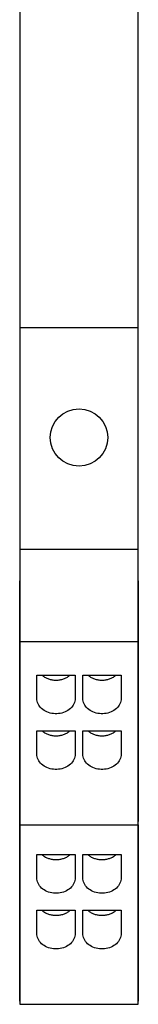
# Model space of a CAD drawing. Extents: x -0.12 to 0.12, y -1.95 to 2.11.
# Tile 1 of 2: x -0.12 to 0.12, y -1.95 to 0.08. Entities that reach past the tile are written whole.
import ezdxf

# ---------------------------------------------------------------- set-up
doc = ezdxf.new("R2010")
doc.units = 0
doc.header["$MEASUREMENT"] = 0
doc.layers.add('TRMODEL1', color=7, linetype='CONTINUOUS')

msp = doc.modelspace()

# ---------------------------------------------------------------- linework, layer by layer
at = {"layer": 'TRMODEL1', "color": 7, "linetype": 'CONTINUOUS'}
for p, q in [((-0.122047, 0.480315), (-0.122047, -0.555118)), ((0.122047, -0.555118), (0.122047, 0.480315)), ((-0.122047, -0.555118), (-0.122047, -1.011811)), ((-0.122047, -0.555118), (0.122047, -0.555118)), ((0.122047, -1.011811), (0.122047, -0.555118)), ((-0.122047, -1.011811), (-0.122047, -1.076864)), ((-0.122047, -1.011811), (0.122047, -1.011811)), ((0.122047, -1.076864), (0.122047, -1.011811)), ((-0.122047, -1.534252), (-0.122047, -1.076864)), ((-0.122008, -1.076864), (-0.122008, -1.202023)), ((0.122008, -1.202023), (0.122008, -1.076864)), ((0.122047, -1.076864), (0.122047, -1.534252)), ((-0.122008, -1.202023), (-0.122008, -1.550069)), ((-0.122008, -1.202023), (0.122008, -1.202023)), ((0.122008, -1.550069), (0.122008, -1.202023)), ((-0.086614, -1.318918), (-0.086614, -1.271141)), ((-0.086614, -1.271141), (-0.007874, -1.271141)), ((-0.076291, -1.271123), (-0.074998, -1.272213)), ((-0.074998, -1.272213), (-0.073644, -1.273252)), ((-0.073644, -1.273252), (-0.07223, -1.274238)), ((-0.07223, -1.274238), (-0.070759, -1.275168)), ((-0.070759, -1.275168), (-0.069236, -1.276041)), ((-0.069236, -1.276041), (-0.067664, -1.276855)), ((-0.067664, -1.276855), (-0.066045, -1.277607)), ((-0.028443, -1.277607), (-0.026824, -1.276855)), ((-0.026824, -1.276855), (-0.025252, -1.276041)), ((-0.025252, -1.276041), (-0.023729, -1.275168)), ((-0.023729, -1.275168), (-0.022259, -1.274238)), ((-0.022259, -1.274238), (-0.020845, -1.273252)), ((-0.020845, -1.273252), (-0.01949, -1.272213)), ((-0.01949, -1.272213), (-0.018198, -1.271123)), ((-0.007874, -1.271141), (-0.007874, -1.318918)), ((0.007874, -1.318918), (0.007874, -1.271141)), ((0.007874, -1.271141), (0.086614, -1.271141)), ((0.018198, -1.271123), (0.01949, -1.272213)), ((0.01949, -1.272213), (0.020845, -1.273252)), ((0.020845, -1.273252), (0.022259, -1.274238)), ((0.022259, -1.274238), (0.023729, -1.275168)), ((0.023729, -1.275168), (0.025252, -1.276041)), ((0.025252, -1.276041), (0.026824, -1.276855)), ((0.026824, -1.276855), (0.028443, -1.277607)), ((0.066045, -1.277607), (0.067664, -1.276855)), ((0.067664, -1.276855), (0.069236, -1.276041)), ((0.069236, -1.276041), (0.070759, -1.275168)), ((0.070759, -1.275168), (0.07223, -1.274238)), ((0.07223, -1.274238), (0.073644, -1.273252)), ((0.073644, -1.273252), (0.074998, -1.272213)), ((0.074998, -1.272213), (0.076291, -1.271123)), ((0.086614, -1.271141), (0.086614, -1.318918)), ((-0.066045, -1.277607), (-0.064385, -1.278297)), ((-0.064385, -1.278297), (-0.062686, -1.278922)), ((-0.062686, -1.278922), (-0.060952, -1.279481)), ((-0.060952, -1.279481), (-0.059187, -1.279973)), ((-0.059187, -1.279973), (-0.057395, -1.280397)), ((-0.057395, -1.280397), (-0.055581, -1.280751)), ((-0.055581, -1.280751), (-0.053748, -1.281036)), ((-0.053748, -1.281036), (-0.0519, -1.28125)), ((-0.0519, -1.28125), (-0.050042, -1.281393)), ((-0.050042, -1.281393), (-0.048177, -1.281465)), ((-0.048177, -1.281465), (-0.046311, -1.281465)), ((-0.046311, -1.281465), (-0.044446, -1.281393)), ((-0.044446, -1.281393), (-0.042588, -1.28125)), ((-0.042588, -1.28125), (-0.04074, -1.281036)), ((-0.04074, -1.281036), (-0.038907, -1.280751)), ((-0.038907, -1.280751), (-0.037093, -1.280397)), ((-0.037093, -1.280397), (-0.035301, -1.279973)), ((-0.035301, -1.279973), (-0.033537, -1.279481)), ((-0.033537, -1.279481), (-0.031803, -1.278922)), ((-0.031803, -1.278922), (-0.030103, -1.278297)), ((-0.030103, -1.278297), (-0.028443, -1.277607)), ((0.028443, -1.277607), (0.030103, -1.278297)), ((0.030103, -1.278297), (0.031803, -1.278922)), ((0.031803, -1.278922), (0.033537, -1.279481)), ((0.033537, -1.279481), (0.035301, -1.279973)), ((0.035301, -1.279973), (0.037093, -1.280397)), ((0.037093, -1.280397), (0.038907, -1.280751)), ((0.038907, -1.280751), (0.04074, -1.281036)), ((0.04074, -1.281036), (0.042588, -1.28125)), ((0.042588, -1.28125), (0.044446, -1.281393)), ((0.044446, -1.281393), (0.046311, -1.281465)), ((0.046311, -1.281465), (0.048177, -1.281465)), ((0.048177, -1.281465), (0.050042, -1.281393)), ((0.050042, -1.281393), (0.0519, -1.28125)), ((0.0519, -1.28125), (0.053748, -1.281036)), ((0.053748, -1.281036), (0.055581, -1.280751)), ((0.055581, -1.280751), (0.057395, -1.280397)), ((0.057395, -1.280397), (0.059187, -1.279973)), ((0.059187, -1.279973), (0.060952, -1.279481)), ((0.060952, -1.279481), (0.062686, -1.278922)), ((0.062686, -1.278922), (0.064385, -1.278297)), ((0.064385, -1.278297), (0.066045, -1.277607)), ((-0.086456, -1.321773), (-0.086614, -1.318918)), ((-0.085981, -1.324605), (-0.086456, -1.321773)), ((-0.085195, -1.327391), (-0.085981, -1.324605)), ((-0.084104, -1.330109), (-0.085195, -1.327391)), ((-0.082715, -1.332737), (-0.084104, -1.330109)), ((-0.081041, -1.335254), (-0.082715, -1.332737)), ((-0.079095, -1.337639), (-0.081041, -1.335254)), ((-0.076893, -1.339874), (-0.079095, -1.337639)), ((-0.015393, -1.337639), (-0.017596, -1.339874)), ((-0.013447, -1.335254), (-0.015393, -1.337639)), ((-0.011773, -1.332737), (-0.013447, -1.335254)), ((-0.010384, -1.330109), (-0.011773, -1.332737)), ((-0.009293, -1.327391), (-0.010384, -1.330109)), ((-0.008507, -1.324605), (-0.009293, -1.327391)), ((-0.008033, -1.321773), (-0.008507, -1.324605)), ((-0.007874, -1.318918), (-0.008033, -1.321773)), ((0.008033, -1.321773), (0.007874, -1.318918)), ((0.008507, -1.324605), (0.008033, -1.321773)), ((0.009293, -1.327391), (0.008507, -1.324605)), ((0.010384, -1.330109), (0.009293, -1.327391)), ((0.011773, -1.332737), (0.010384, -1.330109)), ((0.013447, -1.335254), (0.011773, -1.332737)), ((0.015393, -1.337639), (0.013447, -1.335254)), ((0.017596, -1.339874), (0.015393, -1.337639)), ((0.079095, -1.337639), (0.076893, -1.339874)), ((0.081041, -1.335254), (0.079095, -1.337639)), ((0.082715, -1.332737), (0.081041, -1.335254)), ((0.084104, -1.330109), (0.082715, -1.332737)), ((0.085195, -1.327391), (0.084104, -1.330109)), ((0.085981, -1.324605), (0.085195, -1.327391)), ((0.086456, -1.321773), (0.085981, -1.324605)), ((0.086614, -1.318918), (0.086456, -1.321773)), ((-0.074451, -1.34194), (-0.076893, -1.339874)), ((-0.071791, -1.34382), (-0.074451, -1.34194)), ((-0.068933, -1.3455), (-0.071791, -1.34382)), ((-0.0659, -1.346966), (-0.068933, -1.3455)), ((-0.062718, -1.348206), (-0.0659, -1.346966)), ((-0.05941, -1.34921), (-0.062718, -1.348206)), ((-0.056005, -1.34997), (-0.05941, -1.34921)), ((-0.052529, -1.350481), (-0.056005, -1.34997)), ((-0.04901, -1.350737), (-0.052529, -1.350481)), ((-0.045478, -1.350737), (-0.04901, -1.350737)), ((-0.041959, -1.350481), (-0.045478, -1.350737)), ((-0.038483, -1.34997), (-0.041959, -1.350481)), ((-0.035078, -1.34921), (-0.038483, -1.34997)), ((-0.031771, -1.348206), (-0.035078, -1.34921)), ((-0.028588, -1.346966), (-0.031771, -1.348206)), ((-0.025555, -1.3455), (-0.028588, -1.346966)), ((-0.022697, -1.34382), (-0.025555, -1.3455)), ((-0.020037, -1.34194), (-0.022697, -1.34382)), ((-0.017596, -1.339874), (-0.020037, -1.34194)), ((0.020037, -1.34194), (0.017596, -1.339874)), ((0.022697, -1.34382), (0.020037, -1.34194)), ((0.025555, -1.3455), (0.022697, -1.34382)), ((0.028588, -1.346966), (0.025555, -1.3455)), ((0.031771, -1.348206), (0.028588, -1.346966)), ((0.035078, -1.34921), (0.031771, -1.348206)), ((0.038483, -1.34997), (0.035078, -1.34921)), ((0.041959, -1.350481), (0.038483, -1.34997)), ((0.045478, -1.350737), (0.041959, -1.350481)), ((0.04901, -1.350737), (0.045478, -1.350737)), ((0.052529, -1.350481), (0.04901, -1.350737)), ((0.056005, -1.34997), (0.052529, -1.350481)), ((0.05941, -1.34921), (0.056005, -1.34997)), ((0.062718, -1.348206), (0.05941, -1.34921)), ((0.0659, -1.346966), (0.062718, -1.348206)), ((0.068933, -1.3455), (0.0659, -1.346966)), ((0.071791, -1.34382), (0.068933, -1.3455)), ((0.074451, -1.34194), (0.071791, -1.34382)), ((0.076893, -1.339874), (0.074451, -1.34194)), ((-0.086614, -1.433582), (-0.086614, -1.385805)), ((-0.086614, -1.385805), (-0.007874, -1.385805)), ((-0.07629, -1.385787), (-0.074998, -1.386877)), ((-0.074998, -1.386877), (-0.073643, -1.387916)), ((-0.073643, -1.387916), (-0.072229, -1.388902)), ((-0.072229, -1.388902), (-0.070759, -1.389832)), ((-0.070759, -1.389832), (-0.069236, -1.390705)), ((-0.069236, -1.390705), (-0.067664, -1.391519)), ((-0.067664, -1.391519), (-0.066045, -1.392271)), ((-0.066045, -1.392271), (-0.064385, -1.39296)), ((-0.064385, -1.39296), (-0.062685, -1.393585)), ((-0.062685, -1.393585), (-0.060952, -1.394145)), ((-0.060952, -1.394145), (-0.059187, -1.394637)), ((-0.059187, -1.394637), (-0.057395, -1.395061)), ((-0.057395, -1.395061), (-0.055581, -1.395415)), ((-0.055581, -1.395415), (-0.053748, -1.3957)), ((-0.053748, -1.3957), (-0.0519, -1.395914)), ((-0.0519, -1.395914), (-0.050042, -1.396057)), ((-0.050042, -1.396057), (-0.048177, -1.396129)), ((-0.048177, -1.396129), (-0.046311, -1.396129)), ((-0.046311, -1.396129), (-0.044446, -1.396057)), ((-0.044446, -1.396057), (-0.042588, -1.395914)), ((-0.042588, -1.395914), (-0.04074, -1.3957)), ((-0.04074, -1.3957), (-0.038907, -1.395415)), ((-0.038907, -1.395415), (-0.037093, -1.395061)), ((-0.037093, -1.395061), (-0.035301, -1.394637)), ((-0.035301, -1.394637), (-0.033537, -1.394145)), ((-0.033537, -1.394145), (-0.031803, -1.393585)), ((-0.031803, -1.393585), (-0.030104, -1.39296)), ((-0.030104, -1.39296), (-0.028443, -1.392271)), ((-0.028443, -1.392271), (-0.026825, -1.391519)), ((-0.026825, -1.391519), (-0.025252, -1.390705)), ((-0.025252, -1.390705), (-0.023729, -1.389832)), ((-0.023729, -1.389832), (-0.022259, -1.388902)), ((-0.022259, -1.388902), (-0.020845, -1.387916)), ((-0.020845, -1.387916), (-0.01949, -1.386877)), ((-0.01949, -1.386877), (-0.018198, -1.385787)), ((-0.007874, -1.385805), (-0.007874, -1.433582)), ((0.007874, -1.433582), (0.007874, -1.385805)), ((0.007874, -1.385805), (0.086614, -1.385805)), ((0.018198, -1.385787), (0.01949, -1.386877)), ((0.01949, -1.386877), (0.020845, -1.387916)), ((0.020845, -1.387916), (0.022259, -1.388902)), ((0.022259, -1.388902), (0.023729, -1.389832)), ((0.023729, -1.389832), (0.025252, -1.390705)), ((0.025252, -1.390705), (0.026825, -1.391519)), ((0.026825, -1.391519), (0.028443, -1.392271)), ((0.028443, -1.392271), (0.030104, -1.39296)), ((0.030104, -1.39296), (0.031803, -1.393585)), ((0.031803, -1.393585), (0.033537, -1.394145)), ((0.033537, -1.394145), (0.035301, -1.394637)), ((0.035301, -1.394637), (0.037093, -1.395061)), ((0.037093, -1.395061), (0.038907, -1.395415)), ((0.038907, -1.395415), (0.04074, -1.3957)), ((0.04074, -1.3957), (0.042588, -1.395914)), ((0.042588, -1.395914), (0.044446, -1.396057)), ((0.044446, -1.396057), (0.046311, -1.396129)), ((0.046311, -1.396129), (0.048177, -1.396129)), ((0.048177, -1.396129), (0.050042, -1.396057)), ((0.050042, -1.396057), (0.0519, -1.395914)), ((0.0519, -1.395914), (0.053748, -1.3957)), ((0.053748, -1.3957), (0.055581, -1.395415)), ((0.055581, -1.395415), (0.057395, -1.395061)), ((0.057395, -1.395061), (0.059187, -1.394637)), ((0.059187, -1.394637), (0.060952, -1.394145)), ((0.060952, -1.394145), (0.062685, -1.393585)), ((0.062685, -1.393585), (0.064385, -1.39296)), ((0.064385, -1.39296), (0.066045, -1.392271)), ((0.066045, -1.392271), (0.067664, -1.391519)), ((0.067664, -1.391519), (0.069236, -1.390705)), ((0.069236, -1.390705), (0.070759, -1.389832)), ((0.070759, -1.389832), (0.072229, -1.388902)), ((0.072229, -1.388902), (0.073643, -1.387916)), ((0.073643, -1.387916), (0.074998, -1.386877)), ((0.074998, -1.386877), (0.07629, -1.385787)), ((0.086614, -1.385805), (0.086614, -1.433582)), ((-0.086456, -1.436437), (-0.086614, -1.433582)), ((-0.085981, -1.439269), (-0.086456, -1.436437)), ((-0.085195, -1.442055), (-0.085981, -1.439269)), ((-0.008507, -1.439269), (-0.009293, -1.442055)), ((-0.008033, -1.436437), (-0.008507, -1.439269)), ((-0.007874, -1.433582), (-0.008033, -1.436437)), ((0.008033, -1.436437), (0.007874, -1.433582)), ((0.008507, -1.439269), (0.008033, -1.436437)), ((0.009293, -1.442055), (0.008507, -1.439269)), ((0.085981, -1.439269), (0.085195, -1.442055)), ((0.086456, -1.436437), (0.085981, -1.439269)), ((0.086614, -1.433582), (0.086456, -1.436437)), ((-0.084104, -1.444773), (-0.085195, -1.442055)), ((-0.082715, -1.447401), (-0.084104, -1.444773)), ((-0.081041, -1.449918), (-0.082715, -1.447401)), ((-0.079095, -1.452303), (-0.081041, -1.449918)), ((-0.076893, -1.454538), (-0.079095, -1.452303)), ((-0.074451, -1.456604), (-0.076893, -1.454538)), ((-0.071791, -1.458484), (-0.074451, -1.456604)), ((-0.068933, -1.460164), (-0.071791, -1.458484)), ((-0.022697, -1.458484), (-0.025555, -1.460164)), ((-0.020037, -1.456604), (-0.022697, -1.458484)), ((-0.017596, -1.454538), (-0.020037, -1.456604)), ((-0.015393, -1.452303), (-0.017596, -1.454538)), ((-0.013447, -1.449918), (-0.015393, -1.452303)), ((-0.011773, -1.447401), (-0.013447, -1.449918)), ((-0.010384, -1.444773), (-0.011773, -1.447401)), ((-0.009293, -1.442055), (-0.010384, -1.444773)), ((0.010384, -1.444773), (0.009293, -1.442055)), ((0.011773, -1.447401), (0.010384, -1.444773)), ((0.013447, -1.449918), (0.011773, -1.447401)), ((0.015393, -1.452303), (0.013447, -1.449918)), ((0.017596, -1.454538), (0.015393, -1.452303)), ((0.020037, -1.456604), (0.017596, -1.454538)), ((0.022697, -1.458484), (0.020037, -1.456604)), ((0.025555, -1.460164), (0.022697, -1.458484)), ((0.071791, -1.458484), (0.068933, -1.460164)), ((0.074451, -1.456604), (0.071791, -1.458484)), ((0.076893, -1.454538), (0.074451, -1.456604)), ((0.079095, -1.452303), (0.076893, -1.454538)), ((0.081041, -1.449918), (0.079095, -1.452303)), ((0.082715, -1.447401), (0.081041, -1.449918)), ((0.084104, -1.444773), (0.082715, -1.447401)), ((0.085195, -1.442055), (0.084104, -1.444773)), ((-0.0659, -1.46163), (-0.068933, -1.460164)), ((-0.062718, -1.46287), (-0.0659, -1.46163)), ((-0.05941, -1.463874), (-0.062718, -1.46287)), ((-0.056005, -1.464634), (-0.05941, -1.463874)), ((-0.052529, -1.465145), (-0.056005, -1.464634)), ((-0.04901, -1.465401), (-0.052529, -1.465145)), ((-0.045478, -1.465401), (-0.04901, -1.465401)), ((-0.041959, -1.465145), (-0.045478, -1.465401)), ((-0.038483, -1.464634), (-0.041959, -1.465145)), ((-0.035078, -1.463874), (-0.038483, -1.464634)), ((-0.031771, -1.46287), (-0.035078, -1.463874)), ((-0.028588, -1.46163), (-0.031771, -1.46287)), ((-0.025555, -1.460164), (-0.028588, -1.46163)), ((0.028588, -1.46163), (0.025555, -1.460164)), ((0.031771, -1.46287), (0.028588, -1.46163)), ((0.035078, -1.463874), (0.031771, -1.46287)), ((0.038483, -1.464634), (0.035078, -1.463874)), ((0.041959, -1.465145), (0.038483, -1.464634)), ((0.045478, -1.465401), (0.041959, -1.465145)), ((0.04901, -1.465401), (0.045478, -1.465401)), ((0.052529, -1.465145), (0.04901, -1.465401)), ((0.056005, -1.464634), (0.052529, -1.465145)), ((0.05941, -1.463874), (0.056005, -1.464634)), ((0.062718, -1.46287), (0.05941, -1.463874)), ((0.0659, -1.46163), (0.062718, -1.46287)), ((0.068933, -1.460164), (0.0659, -1.46163)), ((-0.122047, -1.534252), (-0.122008, -1.534252)), ((-0.122047, -1.572429), (-0.122047, -1.534252)), ((-0.122047, -1.904331), (-0.122047, -1.534252)), ((0.122008, -1.534252), (0.122047, -1.534252)), ((0.122047, -1.534252), (0.122047, -1.572429)), ((0.122047, -1.587632), (0.122047, -1.534252)), ((-0.122008, -1.550069), (-0.122008, -1.572429)), ((0.122008, -1.572429), (0.122008, -1.550069)), ((-0.122047, -1.572429), (-0.122047, -1.579334)), ((-0.122047, -1.579334), (0.122047, -1.579334)), ((-0.122008, -1.579334), (-0.122008, -1.919846)), ((0.122008, -1.919846), (0.122008, -1.579334)), ((0.122047, -1.579334), (0.122047, -1.572429)), ((0.122047, -1.579334), (0.122047, -1.904331)), ((0.122047, -1.740904), (0.122047, -1.587632)), ((-0.086614, -1.688668), (-0.086614, -1.640891)), ((-0.086614, -1.640891), (-0.007874, -1.640891)), ((-0.076216, -1.640874), (-0.074925, -1.641957)), ((-0.074925, -1.641957), (-0.073571, -1.64299)), ((-0.020917, -1.64299), (-0.019564, -1.641957)), ((-0.019564, -1.641957), (-0.018272, -1.640874)), ((-0.007874, -1.640891), (-0.007874, -1.688668)), ((0.007874, -1.688668), (0.007874, -1.640891)), ((0.007874, -1.640891), (0.086614, -1.640891)), ((0.018272, -1.640874), (0.019564, -1.641957)), ((0.019564, -1.641957), (0.020917, -1.64299)), ((0.073571, -1.64299), (0.074925, -1.641957)), ((0.074925, -1.641957), (0.076216, -1.640874)), ((0.086614, -1.640891), (0.086614, -1.688668)), ((-0.073571, -1.64299), (-0.072159, -1.643969)), ((-0.072159, -1.643969), (-0.070691, -1.644894)), ((-0.070691, -1.644894), (-0.069171, -1.645761)), ((-0.069171, -1.645761), (-0.067602, -1.64657)), ((-0.067602, -1.64657), (-0.065987, -1.647318)), ((-0.065987, -1.647318), (-0.064331, -1.648003)), ((-0.064331, -1.648003), (-0.062636, -1.648624)), ((-0.062636, -1.648624), (-0.060907, -1.649179)), ((-0.060907, -1.649179), (-0.059148, -1.649668)), ((-0.059148, -1.649668), (-0.057362, -1.650089)), ((-0.057362, -1.650089), (-0.055553, -1.650441)), ((-0.055553, -1.650441), (-0.053726, -1.650724)), ((-0.053726, -1.650724), (-0.051884, -1.650937)), ((-0.051884, -1.650937), (-0.050032, -1.651079)), ((-0.050032, -1.651079), (-0.048174, -1.65115)), ((-0.048174, -1.65115), (-0.046314, -1.65115)), ((-0.046314, -1.65115), (-0.044456, -1.651079)), ((-0.044456, -1.651079), (-0.042604, -1.650937)), ((-0.042604, -1.650937), (-0.040762, -1.650724)), ((-0.040762, -1.650724), (-0.038935, -1.650441)), ((-0.038935, -1.650441), (-0.037126, -1.650089)), ((-0.037126, -1.650089), (-0.03534, -1.649668)), ((-0.03534, -1.649668), (-0.033581, -1.649179)), ((-0.033581, -1.649179), (-0.031852, -1.648624)), ((-0.031852, -1.648624), (-0.030157, -1.648003)), ((-0.030157, -1.648003), (-0.028501, -1.647318)), ((-0.028501, -1.647318), (-0.026886, -1.64657)), ((-0.026886, -1.64657), (-0.025317, -1.645761)), ((-0.025317, -1.645761), (-0.023797, -1.644894)), ((-0.023797, -1.644894), (-0.022329, -1.643969)), ((-0.022329, -1.643969), (-0.020917, -1.64299)), ((0.020917, -1.64299), (0.022329, -1.643969)), ((0.022329, -1.643969), (0.023797, -1.644894)), ((0.023797, -1.644894), (0.025317, -1.645761)), ((0.025317, -1.645761), (0.026886, -1.64657)), ((0.026886, -1.64657), (0.028501, -1.647318)), ((0.028501, -1.647318), (0.030157, -1.648003)), ((0.030157, -1.648003), (0.031852, -1.648624)), ((0.031852, -1.648624), (0.033581, -1.649179)), ((0.033581, -1.649179), (0.03534, -1.649668)), ((0.03534, -1.649668), (0.037126, -1.650089)), ((0.037126, -1.650089), (0.038935, -1.650441)), ((0.038935, -1.650441), (0.040762, -1.650724)), ((0.040762, -1.650724), (0.042604, -1.650937)), ((0.042604, -1.650937), (0.044456, -1.651079)), ((0.044456, -1.651079), (0.046314, -1.65115)), ((0.046314, -1.65115), (0.048174, -1.65115)), ((0.048174, -1.65115), (0.050032, -1.651079)), ((0.050032, -1.651079), (0.051884, -1.650937)), ((0.051884, -1.650937), (0.053726, -1.650724)), ((0.053726, -1.650724), (0.055553, -1.650441)), ((0.055553, -1.650441), (0.057362, -1.650089)), ((0.057362, -1.650089), (0.059148, -1.649668)), ((0.059148, -1.649668), (0.060907, -1.649179)), ((0.060907, -1.649179), (0.062636, -1.648624)), ((0.062636, -1.648624), (0.064331, -1.648003)), ((0.064331, -1.648003), (0.065987, -1.647318)), ((0.065987, -1.647318), (0.067602, -1.64657)), ((0.067602, -1.64657), (0.069171, -1.645761)), ((0.069171, -1.645761), (0.070691, -1.644894)), ((0.070691, -1.644894), (0.072159, -1.643969)), ((0.072159, -1.643969), (0.073571, -1.64299)), ((-0.086456, -1.691523), (-0.086614, -1.688668)), ((-0.085981, -1.694355), (-0.086456, -1.691523)), ((-0.085195, -1.697141), (-0.085981, -1.694355)), ((-0.084104, -1.699859), (-0.085195, -1.697141)), ((-0.082715, -1.702487), (-0.084104, -1.699859)), ((-0.081041, -1.705004), (-0.082715, -1.702487)), ((-0.011773, -1.702487), (-0.013447, -1.705004)), ((-0.010384, -1.699859), (-0.011773, -1.702487)), ((-0.009293, -1.697141), (-0.010384, -1.699859)), ((-0.008507, -1.694355), (-0.009293, -1.697141)), ((-0.008033, -1.691523), (-0.008507, -1.694355)), ((-0.007874, -1.688668), (-0.008033, -1.691523)), ((0.008033, -1.691523), (0.007874, -1.688668)), ((0.008507, -1.694355), (0.008033, -1.691523)), ((0.009293, -1.697141), (0.008507, -1.694355)), ((0.010384, -1.699859), (0.009293, -1.697141)), ((0.011773, -1.702487), (0.010384, -1.699859)), ((0.013447, -1.705004), (0.011773, -1.702487)), ((0.082715, -1.702487), (0.081041, -1.705004)), ((0.084104, -1.699859), (0.082715, -1.702487)), ((0.085195, -1.697141), (0.084104, -1.699859)), ((0.085981, -1.694355), (0.085195, -1.697141)), ((0.086456, -1.691523), (0.085981, -1.694355)), ((0.086614, -1.688668), (0.086456, -1.691523)), ((-0.079095, -1.707389), (-0.081041, -1.705004)), ((-0.076893, -1.709624), (-0.079095, -1.707389)), ((-0.074451, -1.711689), (-0.076893, -1.709624)), ((-0.071791, -1.71357), (-0.074451, -1.711689)), ((-0.068933, -1.71525), (-0.071791, -1.71357)), ((-0.0659, -1.716715), (-0.068933, -1.71525)), ((-0.062718, -1.717955), (-0.0659, -1.716715)), ((-0.05941, -1.71896), (-0.062718, -1.717955)), ((-0.056005, -1.71972), (-0.05941, -1.71896)), ((-0.052529, -1.72023), (-0.056005, -1.71972)), ((-0.04901, -1.720487), (-0.052529, -1.72023)), ((-0.045478, -1.720487), (-0.04901, -1.720487)), ((-0.041959, -1.72023), (-0.045478, -1.720487)), ((-0.038483, -1.71972), (-0.041959, -1.72023)), ((-0.035078, -1.71896), (-0.038483, -1.71972)), ((-0.031771, -1.717955), (-0.035078, -1.71896)), ((-0.028588, -1.716715), (-0.031771, -1.717955)), ((-0.025555, -1.71525), (-0.028588, -1.716715)), ((-0.022697, -1.71357), (-0.025555, -1.71525)), ((-0.020037, -1.711689), (-0.022697, -1.71357)), ((-0.017596, -1.709624), (-0.020037, -1.711689)), ((-0.015393, -1.707389), (-0.017596, -1.709624)), ((-0.013447, -1.705004), (-0.015393, -1.707389)), ((0.015393, -1.707389), (0.013447, -1.705004)), ((0.017596, -1.709624), (0.015393, -1.707389)), ((0.020037, -1.711689), (0.017596, -1.709624)), ((0.022697, -1.71357), (0.020037, -1.711689)), ((0.025555, -1.71525), (0.022697, -1.71357)), ((0.028588, -1.716715), (0.025555, -1.71525)), ((0.031771, -1.717955), (0.028588, -1.716715)), ((0.035078, -1.71896), (0.031771, -1.717955)), ((0.038483, -1.71972), (0.035078, -1.71896)), ((0.041959, -1.72023), (0.038483, -1.71972)), ((0.045478, -1.720487), (0.041959, -1.72023)), ((0.04901, -1.720487), (0.045478, -1.720487)), ((0.052529, -1.72023), (0.04901, -1.720487)), ((0.056005, -1.71972), (0.052529, -1.72023)), ((0.05941, -1.71896), (0.056005, -1.71972)), ((0.062718, -1.717955), (0.05941, -1.71896)), ((0.0659, -1.716715), (0.062718, -1.717955)), ((0.068933, -1.71525), (0.0659, -1.716715)), ((0.071791, -1.71357), (0.068933, -1.71525)), ((0.074451, -1.711689), (0.071791, -1.71357)), ((0.076893, -1.709624), (0.074451, -1.711689)), ((0.079095, -1.707389), (0.076893, -1.709624)), ((0.081041, -1.705004), (0.079095, -1.707389)), ((0.122047, -1.758162), (0.122047, -1.740904)), ((-0.086614, -1.803331), (-0.086614, -1.755555)), ((-0.086614, -1.755555), (-0.007874, -1.755555)), ((-0.076216, -1.755538), (-0.074925, -1.756621)), ((-0.074925, -1.756621), (-0.073571, -1.757654)), ((-0.073571, -1.757654), (-0.072159, -1.758633)), ((-0.072159, -1.758633), (-0.070691, -1.759558)), ((-0.070691, -1.759558), (-0.069171, -1.760425)), ((-0.069171, -1.760425), (-0.067602, -1.761234)), ((-0.067602, -1.761234), (-0.065987, -1.761981)), ((-0.065987, -1.761981), (-0.064331, -1.762666)), ((-0.064331, -1.762666), (-0.062636, -1.763287)), ((-0.062636, -1.763287), (-0.060907, -1.763843)), ((-0.060907, -1.763843), (-0.059148, -1.764332)), ((-0.03534, -1.764332), (-0.033581, -1.763843)), ((-0.033581, -1.763843), (-0.031852, -1.763287)), ((-0.031852, -1.763287), (-0.030157, -1.762666)), ((-0.030157, -1.762666), (-0.028501, -1.761981)), ((-0.028501, -1.761981), (-0.026886, -1.761234)), ((-0.026886, -1.761234), (-0.025317, -1.760425)), ((-0.025317, -1.760425), (-0.023797, -1.759558)), ((-0.023797, -1.759558), (-0.022329, -1.758633)), ((-0.022329, -1.758633), (-0.020917, -1.757654)), ((-0.020917, -1.757654), (-0.019564, -1.756621)), ((-0.019564, -1.756621), (-0.018272, -1.755538)), ((-0.007874, -1.755555), (-0.007874, -1.803331)), ((0.007874, -1.803331), (0.007874, -1.755555)), ((0.007874, -1.755555), (0.086614, -1.755555)), ((0.018272, -1.755538), (0.019564, -1.756621)), ((0.019564, -1.756621), (0.020917, -1.757654)), ((0.020917, -1.757654), (0.022329, -1.758633)), ((0.022329, -1.758633), (0.023797, -1.759558)), ((0.023797, -1.759558), (0.025317, -1.760425)), ((0.025317, -1.760425), (0.026886, -1.761234)), ((0.026886, -1.761234), (0.028501, -1.761981)), ((0.028501, -1.761981), (0.030157, -1.762666)), ((0.030157, -1.762666), (0.031852, -1.763287)), ((0.031852, -1.763287), (0.033581, -1.763843)), ((0.033581, -1.763843), (0.03534, -1.764332)), ((0.059148, -1.764332), (0.060907, -1.763843)), ((0.060907, -1.763843), (0.062636, -1.763287)), ((0.062636, -1.763287), (0.064331, -1.762666)), ((0.064331, -1.762666), (0.065987, -1.761981)), ((0.065987, -1.761981), (0.067602, -1.761234)), ((0.067602, -1.761234), (0.069171, -1.760425)), ((0.069171, -1.760425), (0.070691, -1.759558)), ((0.070691, -1.759558), (0.072159, -1.758633)), ((0.072159, -1.758633), (0.073571, -1.757654)), ((0.073571, -1.757654), (0.074925, -1.756621)), ((0.074925, -1.756621), (0.076216, -1.755538)), ((0.086614, -1.755555), (0.086614, -1.803331)), ((0.122047, -1.904331), (0.122047, -1.758162)), ((-0.059148, -1.764332), (-0.057362, -1.764753)), ((-0.057362, -1.764753), (-0.055553, -1.765105)), ((-0.055553, -1.765105), (-0.053726, -1.765388)), ((-0.053726, -1.765388), (-0.051884, -1.7656)), ((-0.051884, -1.7656), (-0.050032, -1.765743)), ((-0.050032, -1.765743), (-0.048174, -1.765814)), ((-0.048174, -1.765814), (-0.046314, -1.765814)), ((-0.046314, -1.765814), (-0.044456, -1.765743)), ((-0.044456, -1.765743), (-0.042604, -1.7656)), ((-0.042604, -1.7656), (-0.040762, -1.765388)), ((-0.040762, -1.765388), (-0.038935, -1.765105)), ((-0.038935, -1.765105), (-0.037126, -1.764753)), ((-0.037126, -1.764753), (-0.03534, -1.764332)), ((0.03534, -1.764332), (0.037126, -1.764753)), ((0.037126, -1.764753), (0.038935, -1.765105)), ((0.038935, -1.765105), (0.040762, -1.765388)), ((0.040762, -1.765388), (0.042604, -1.7656)), ((0.042604, -1.7656), (0.044456, -1.765743)), ((0.044456, -1.765743), (0.046314, -1.765814)), ((0.046314, -1.765814), (0.048174, -1.765814)), ((0.048174, -1.765814), (0.050032, -1.765743)), ((0.050032, -1.765743), (0.051884, -1.7656)), ((0.051884, -1.7656), (0.053726, -1.765388)), ((0.053726, -1.765388), (0.055553, -1.765105)), ((0.055553, -1.765105), (0.057362, -1.764753)), ((0.057362, -1.764753), (0.059148, -1.764332)), ((-0.086456, -1.806187), (-0.086614, -1.803331)), ((-0.007874, -1.803331), (-0.008033, -1.806187)), ((0.008033, -1.806187), (0.007874, -1.803331)), ((0.086614, -1.803331), (0.086456, -1.806187)), ((-0.085981, -1.809019), (-0.086456, -1.806187)), ((-0.085195, -1.811805), (-0.085981, -1.809019)), ((-0.084104, -1.814523), (-0.085195, -1.811805)), ((-0.082715, -1.817151), (-0.084104, -1.814523)), ((-0.081041, -1.819668), (-0.082715, -1.817151)), ((-0.079095, -1.822053), (-0.081041, -1.819668)), ((-0.076893, -1.824288), (-0.079095, -1.822053)), ((-0.074451, -1.826353), (-0.076893, -1.824288)), ((-0.017596, -1.824288), (-0.020037, -1.826353)), ((-0.015393, -1.822053), (-0.017596, -1.824288)), ((-0.013447, -1.819668), (-0.015393, -1.822053)), ((-0.011773, -1.817151), (-0.013447, -1.819668)), ((-0.010384, -1.814523), (-0.011773, -1.817151)), ((-0.009293, -1.811805), (-0.010384, -1.814523)), ((-0.008507, -1.809019), (-0.009293, -1.811805)), ((-0.008033, -1.806187), (-0.008507, -1.809019)), ((0.008507, -1.809019), (0.008033, -1.806187)), ((0.009293, -1.811805), (0.008507, -1.809019)), ((0.010384, -1.814523), (0.009293, -1.811805)), ((0.011773, -1.817151), (0.010384, -1.814523)), ((0.013447, -1.819668), (0.011773, -1.817151)), ((0.015393, -1.822053), (0.013447, -1.819668)), ((0.017596, -1.824288), (0.015393, -1.822053)), ((0.020037, -1.826353), (0.017596, -1.824288)), ((0.076893, -1.824288), (0.074451, -1.826353)), ((0.079095, -1.822053), (0.076893, -1.824288)), ((0.081041, -1.819668), (0.079095, -1.822053)), ((0.082715, -1.817151), (0.081041, -1.819668)), ((0.084104, -1.814523), (0.082715, -1.817151)), ((0.085195, -1.811805), (0.084104, -1.814523)), ((0.085981, -1.809019), (0.085195, -1.811805)), ((0.086456, -1.806187), (0.085981, -1.809019)), ((-0.071791, -1.828234), (-0.074451, -1.826353)), ((-0.068933, -1.829914), (-0.071791, -1.828234)), ((-0.0659, -1.831379), (-0.068933, -1.829914)), ((-0.062718, -1.832619), (-0.0659, -1.831379)), ((-0.05941, -1.833624), (-0.062718, -1.832619)), ((-0.056005, -1.834384), (-0.05941, -1.833624)), ((-0.052529, -1.834894), (-0.056005, -1.834384)), ((-0.04901, -1.83515), (-0.052529, -1.834894)), ((-0.045478, -1.83515), (-0.04901, -1.83515)), ((-0.041959, -1.834894), (-0.045478, -1.83515)), ((-0.038483, -1.834384), (-0.041959, -1.834894)), ((-0.035078, -1.833624), (-0.038483, -1.834384)), ((-0.031771, -1.832619), (-0.035078, -1.833624)), ((-0.028588, -1.831379), (-0.031771, -1.832619)), ((-0.025555, -1.829914), (-0.028588, -1.831379)), ((-0.022697, -1.828234), (-0.025555, -1.829914)), ((-0.020037, -1.826353), (-0.022697, -1.828234)), ((0.022697, -1.828234), (0.020037, -1.826353)), ((0.025555, -1.829914), (0.022697, -1.828234)), ((0.028588, -1.831379), (0.025555, -1.829914)), ((0.031771, -1.832619), (0.028588, -1.831379)), ((0.035078, -1.833624), (0.031771, -1.832619)), ((0.038483, -1.834384), (0.035078, -1.833624)), ((0.041959, -1.834894), (0.038483, -1.834384)), ((0.045478, -1.83515), (0.041959, -1.834894)), ((0.04901, -1.83515), (0.045478, -1.83515)), ((0.052529, -1.834894), (0.04901, -1.83515)), ((0.056005, -1.834384), (0.052529, -1.834894)), ((0.05941, -1.833624), (0.056005, -1.834384)), ((0.062718, -1.832619), (0.05941, -1.833624)), ((0.0659, -1.831379), (0.062718, -1.832619)), ((0.068933, -1.829914), (0.0659, -1.831379)), ((0.071791, -1.828234), (0.068933, -1.829914)), ((0.074451, -1.826353), (0.071791, -1.828234)), ((-0.122047, -1.942345), (-0.122047, -1.904331)), ((-0.122047, -1.904331), (-0.122008, -1.904331)), ((0.122008, -1.904331), (0.122047, -1.904331)), ((0.122047, -1.904331), (0.122047, -1.942345)), ((-0.122008, -1.919846), (-0.122008, -1.942345)), ((0.122008, -1.942345), (0.122008, -1.919846)), ((-0.122047, -1.942345), (-0.122047, -1.949111)), ((0.122047, -1.949111), (0.122047, -1.942345)), ((-0.122047, -1.949111), (0.122047, -1.949111))]:
    msp.add_line(p, q, dxfattribs=at)
msp.add_circle((0, -0.78189), 0.059055, dxfattribs=at)

doc.saveas('drawing.dxf')
